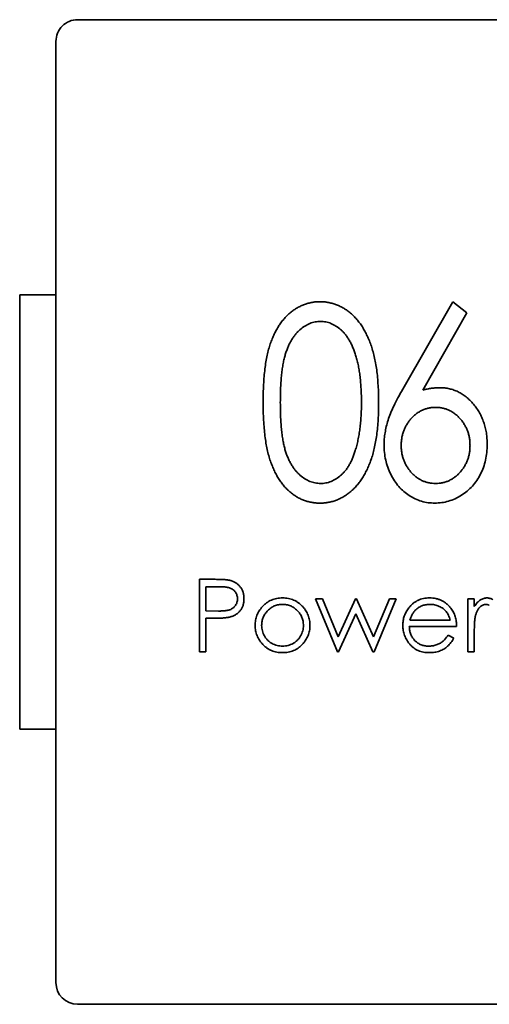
# Model space of a CAD drawing. Header units: millimetres. Extents: x 0 to 210, y 0 to 297.
# Tile 6 of 16: x 109 to 112, y 183 to 190. Entities that reach past the tile are written whole.
import ezdxf

# ---------------------------------------------------------------- set-up
doc = ezdxf.new("R2010")
doc.units = ezdxf.units.MM
doc.header["$LTSCALE"] = 0.75
doc.layers.add('Visible', color=7, linetype='Continuous', lineweight=35)

msp = doc.modelspace()

# ---------------------------------------------------------------- linework, layer by layer
at = {"layer": 'Visible'}
for p, q in [((115.7928, 190.1171), (109.2928, 190.1171)), ((109.1428, 189.9671), (109.1428, 183.4671)), ((109.1428, 188.2171), (108.8928, 188.2171)), ((108.8928, 188.2171), (108.8928, 185.2171)), ((111.537, 187.5654), (111.8825, 188.1691)), ((111.8825, 188.1691), (111.9803, 188.0925)), ((111.9803, 188.0925), (111.6753, 187.5593)), ((110.1334, 185.7522), (110.1334, 186.2522)), ((110.1334, 186.2522), (110.2314, 186.2522)), ((110.1783, 186.2009), (110.1783, 186.0342)), ((110.2697, 186.2009), (110.1783, 186.2009)), ((111.086, 185.7522), (110.9347, 186.1176)), ((110.9347, 186.1176), (110.9828, 186.1176)), ((110.9828, 186.1176), (111.0917, 185.8548)), ((111.0917, 185.8548), (111.211, 186.1176)), ((111.211, 186.1176), (111.2186, 186.1176)), ((111.2186, 186.1176), (111.3353, 185.8548)), ((111.3353, 185.8548), (111.4452, 186.1176)), ((111.4924, 186.1176), (111.3396, 185.7522)), ((111.4452, 186.1176), (111.4924, 186.1176)), ((111.9859, 185.7522), (111.9859, 186.1176)), ((111.9859, 186.1176), (112.0308, 186.1176)), ((112.0308, 186.1176), (112.0308, 186.0638)), ((110.1783, 186.0342), (110.2658, 186.0331)), ((110.1783, 185.983), (110.1783, 185.7522)), ((110.214, 185.983), (110.1783, 185.983)), ((111.2135, 186.015), (111.0943, 185.7522)), ((111.3303, 185.7522), (111.2135, 186.015)), ((111.909, 185.9253), (111.5821, 185.9253)), ((111.5868, 185.9701), (111.8641, 185.9701)), ((111.8499, 185.8676), (111.8898, 185.8466)), ((112.0308, 185.875), (112.0308, 185.7522)), ((110.1783, 185.7522), (110.1334, 185.7522)), ((111.0943, 185.7522), (111.086, 185.7522)), ((111.3396, 185.7522), (111.3303, 185.7522)), ((112.0308, 185.7522), (111.9859, 185.7522)), ((108.8928, 185.2171), (109.1428, 185.2171)), ((109.2928, 183.3171), (115.7928, 183.3171))]:
    msp.add_line(p, q, dxfattribs=at)
for centre, start, end in [((109.2928, 189.9671), 90.00001, 180.00001), ((109.2928, 183.4671), 180.00001, 270.00001)]:
    msp.add_arc(centre, 0.15, start, end, dxfattribs=at)
for points, knots in [([(110.5732, 187.4732), (110.5733, 187.4944), (110.5736, 187.5356), (110.5761, 187.5956), (110.5795, 187.6519), (110.5853, 187.7045), (110.592, 187.7533), (110.6004, 187.7984), (110.6104, 187.8399), (110.6222, 187.8778), (110.6352, 187.9128), (110.6498, 187.9454), (110.6655, 187.9757), (110.682, 188.0042), (110.7005, 188.0301), (110.7197, 188.0542), (110.7406, 188.0757), (110.7624, 188.0954), (110.7856, 188.1125), (110.8092, 188.1278), (110.8336, 188.1405), (110.8587, 188.1509), (110.8844, 188.1592), (110.9109, 188.165), (110.9379, 188.1686), (110.9562, 188.1689), (110.9654, 188.1691)], [0, 0, 0, 0, 0.071364, 0.138613, 0.202081, 0.261282, 0.316533, 0.367966, 0.415706, 0.459907, 0.501492, 0.541553, 0.579719, 0.616638, 0.652273, 0.686729, 0.720163, 0.753225, 0.785515, 0.816939, 0.847792, 0.878051, 0.908329, 0.938482, 0.969055, 1, 1, 1, 1]), ([(110.9654, 188.1691), (110.9748, 188.1689), (110.9933, 188.1686), (111.0208, 188.165), (111.0476, 188.1592), (111.0737, 188.1508), (111.0992, 188.1406), (111.124, 188.1277), (111.1482, 188.1126), (111.1714, 188.095), (111.1941, 188.0755), (111.2152, 188.0531), (111.2351, 188.0285), (111.2545, 188.0021), (111.2716, 187.9727), (111.2883, 187.9415), (111.3032, 187.9076), (111.3174, 187.8716), (111.3299, 187.8326), (111.3407, 187.7907), (111.3499, 187.7456), (111.3576, 187.6973), (111.3634, 187.6457), (111.3671, 187.591), (111.37, 187.5331), (111.3702, 187.4935), (111.3703, 187.4732)], [0, 0, 0, 0, 0.031341, 0.062014, 0.092556, 0.122925, 0.15354, 0.184461, 0.216187, 0.248687, 0.281985, 0.316258, 0.351328, 0.387736, 0.425637, 0.465021, 0.50615, 0.549276, 0.594593, 0.642822, 0.694103, 0.748555, 0.806241, 0.867561, 0.932039, 1, 1, 1, 1]), ([(110.9691, 188.0334), (110.9567, 188.0327), (110.9317, 188.0311), (110.8949, 188.02), (110.8597, 188.0013), (110.832, 187.9804), (110.8108, 187.9607), (110.7956, 187.9436), (110.7816, 187.9248), (110.7687, 187.9042), (110.7564, 187.8822), (110.7453, 187.8583), (110.7353, 187.8327), (110.7258, 187.8053), (110.718, 187.7751), (110.7107, 187.7421), (110.705, 187.7055), (110.7004, 187.6657), (110.6963, 187.6225), (110.6938, 187.5759), (110.6922, 187.526), (110.692, 187.4915), (110.6919, 187.4737)], [0, 0, 0, 0, 0.053927, 0.108261, 0.16535, 0.226139, 0.258137, 0.290986, 0.324945, 0.359927, 0.396298, 0.434365, 0.473938, 0.515633, 0.560074, 0.609089, 0.662271, 0.720557, 0.783296, 0.85048, 0.922956, 1, 1, 1, 1]), ([(111.2516, 187.4737), (111.2515, 187.4896), (111.2514, 187.5207), (111.2494, 187.5662), (111.2466, 187.6096), (111.2423, 187.6507), (111.2371, 187.6896), (111.2308, 187.7263), (111.2232, 187.7608), (111.214, 187.7931), (111.2044, 187.8233), (111.1934, 187.8513), (111.1818, 187.8772), (111.1694, 187.9012), (111.1559, 187.923), (111.1416, 187.9428), (111.1262, 187.9603), (111.105, 187.9804), (111.0772, 188.0012), (111.0424, 188.02), (111.006, 188.0311), (110.9814, 188.0327), (110.9691, 188.0334)], [0, 0, 0, 0, 0.06906, 0.135102, 0.197779, 0.25756, 0.314475, 0.368213, 0.419313, 0.467901, 0.513883, 0.557127, 0.59834, 0.637293, 0.67434, 0.709485, 0.743194, 0.775486, 0.836332, 0.893135, 0.946785, 1, 1, 1, 1]), ([(111.4076, 187.1812), (111.408, 187.1948), (111.4088, 187.2226), (111.4144, 187.2646), (111.4232, 187.3078), (111.4355, 187.3526), (111.4529, 187.4), (111.4758, 187.4513), (111.5038, 187.5072), (111.5256, 187.5454), (111.537, 187.5654)], [0, 0, 0, 0, 0.099572, 0.203081, 0.309866, 0.421127, 0.542697, 0.678911, 0.831428, 1, 1, 1, 1]), ([(111.6753, 187.5593), (111.6856, 187.5618), (111.7057, 187.5668), (111.7358, 187.5718), (111.7647, 187.5748), (111.7837, 187.5753), (111.793, 187.5755)], [0, 0, 0, 0, 0.267254, 0.522292, 0.766129, 1, 1, 1, 1]), ([(111.793, 187.5755), (111.8041, 187.5751), (111.8262, 187.5744), (111.8586, 187.569), (111.8897, 187.5602), (111.9195, 187.5476), (111.948, 187.5316), (111.9752, 187.5121), (112.0009, 187.4889), (112.0252, 187.4625), (112.0472, 187.4335), (112.067, 187.4029), (112.083, 187.3702), (112.0969, 187.3362), (112.1069, 187.3002), (112.1149, 187.2628), (112.1189, 187.2237), (112.1196, 187.1971), (112.12, 187.1835)], [0, 0, 0, 0, 0.058919, 0.116641, 0.172949, 0.229659, 0.286935, 0.345498, 0.406334, 0.469776, 0.534397, 0.598638, 0.662322, 0.726654, 0.792262, 0.859472, 0.92851, 1, 1, 1, 1]), ([(110.9654, 186.7784), (110.9562, 186.7785), (110.9379, 186.7789), (110.9109, 186.7824), (110.8845, 186.7883), (110.859, 186.7964), (110.8339, 186.8063), (110.8098, 186.8193), (110.7862, 186.8341), (110.7633, 186.851), (110.7416, 186.8705), (110.7208, 186.892), (110.7014, 186.916), (110.6833, 186.9422), (110.6661, 186.9704), (110.6505, 187.001), (110.6364, 187.0339), (110.6229, 187.0691), (110.6108, 187.1073), (110.601, 187.1491), (110.5922, 187.1943), (110.5856, 187.2432), (110.5799, 187.2956), (110.576, 187.3516), (110.5736, 187.4113), (110.5733, 187.4522), (110.5732, 187.4732)], [0, 0, 0, 0, 0.030984, 0.061595, 0.091787, 0.121729, 0.151913, 0.182542, 0.213846, 0.24576, 0.278443, 0.31192, 0.346418, 0.382343, 0.419205, 0.457684, 0.497947, 0.539969, 0.584598, 0.632687, 0.684533, 0.739855, 0.798834, 0.862105, 0.929141, 1, 1, 1, 1]), ([(110.6919, 187.4737), (110.692, 187.4561), (110.6922, 187.4218), (110.6938, 187.3719), (110.6964, 187.3255), (110.7001, 187.2823), (110.7047, 187.2425), (110.7109, 187.206), (110.7176, 187.1728), (110.7257, 187.1428), (110.7346, 187.1152), (110.7451, 187.0898), (110.7561, 187.0658), (110.7684, 187.0438), (110.7813, 187.0232), (110.7957, 187.0045), (110.8108, 186.9873), (110.832, 186.9673), (110.8598, 186.9462), (110.8952, 186.9278), (110.9318, 186.9163), (110.9567, 186.9148), (110.9691, 186.914)], [0, 0, 0, 0, 0.076677, 0.148786, 0.216368, 0.278704, 0.336622, 0.390256, 0.439202, 0.483653, 0.525235, 0.564959, 0.603034, 0.639414, 0.674403, 0.7086, 0.741455, 0.773724, 0.835063, 0.891987, 0.946443, 1, 1, 1, 1]), ([(111.3703, 187.4732), (111.3702, 187.453), (111.3699, 187.4136), (111.3675, 187.3559), (111.3633, 187.3015), (111.3575, 187.2502), (111.3502, 187.2022), (111.3411, 187.1573), (111.3308, 187.1154), (111.3181, 187.0768), (111.3044, 187.0408), (111.2892, 187.0073), (111.2727, 186.976), (111.2554, 186.9468), (111.2365, 186.9199), (111.2163, 186.8954), (111.1949, 186.8731), (111.1723, 186.8531), (111.1486, 186.8358), (111.1246, 186.8201), (111.0995, 186.8076), (111.074, 186.7968), (111.0477, 186.7885), (111.0208, 186.7828), (110.9933, 186.7788), (110.9748, 186.7785), (110.9654, 186.7784)], [0, 0, 0, 0, 0.067741, 0.131983, 0.193098, 0.250555, 0.30473, 0.35572, 0.403928, 0.449015, 0.491806, 0.532711, 0.572139, 0.610083, 0.646601, 0.681897, 0.716413, 0.749943, 0.782717, 0.814636, 0.845856, 0.876618, 0.907303, 0.937878, 0.968624, 1, 1, 1, 1]), ([(111.2092, 187.1411), (111.2127, 187.1529), (111.2198, 187.1769), (111.228, 187.2143), (111.2356, 187.2531), (111.2412, 187.2938), (111.2462, 187.3362), (111.2491, 187.3805), (111.2515, 187.4265), (111.2516, 187.4578), (111.2516, 187.4737)], [0, 0, 0, 0, 0.109694, 0.222796, 0.340649, 0.462385, 0.589189, 0.721051, 0.858231, 1, 1, 1, 1]), ([(111.7635, 187.4398), (111.7555, 187.4395), (111.7396, 187.4389), (111.7162, 187.4356), (111.6938, 187.4292), (111.6721, 187.4212), (111.6516, 187.4101), (111.6319, 187.3968), (111.6131, 187.3811), (111.5955, 187.3632), (111.5793, 187.3436), (111.5651, 187.3228), (111.553, 187.3009), (111.5435, 187.2779), (111.5357, 187.254), (111.5302, 187.2291), (111.5269, 187.2031), (111.5266, 187.1854), (111.5264, 187.1764)], [0, 0, 0, 0, 0.061278, 0.121088, 0.179645, 0.237959, 0.296613, 0.356661, 0.418731, 0.482916, 0.547396, 0.611737, 0.674627, 0.737312, 0.800889, 0.865649, 0.931366, 1, 1, 1, 1]), ([(112.0013, 187.1764), (112.0011, 187.1854), (112.0007, 187.2031), (111.9975, 187.2291), (111.9919, 187.254), (111.9842, 187.278), (111.9743, 187.3009), (111.9622, 187.3227), (111.9483, 187.3438), (111.9318, 187.3631), (111.9143, 187.3811), (111.8954, 187.3968), (111.8757, 187.4101), (111.8552, 187.4212), (111.8335, 187.4293), (111.811, 187.4356), (111.7875, 187.4389), (111.7716, 187.4395), (111.7635, 187.4398)], [0, 0, 0, 0, 0.068568, 0.134221, 0.198919, 0.262435, 0.325322, 0.388152, 0.452053, 0.516901, 0.581025, 0.643034, 0.703024, 0.761622, 0.819879, 0.879029, 0.938781, 1, 1, 1, 1]), ([(110.9691, 186.914), (110.9816, 186.9146), (111.0065, 186.9158), (111.0428, 186.9277), (111.0781, 186.9452), (111.1053, 186.9661), (111.1261, 186.9857), (111.1411, 187.0026), (111.155, 187.0213), (111.1677, 187.0419), (111.1797, 187.0641), (111.1908, 187.088), (111.2006, 187.114), (111.2063, 187.1319), (111.2092, 187.1411)], [0, 0, 0, 0, 0.105003, 0.210368, 0.319915, 0.436715, 0.49852, 0.561469, 0.627636, 0.695398, 0.765907, 0.840756, 0.918287, 1, 1, 1, 1]), ([(111.7582, 186.7784), (111.7426, 186.7789), (111.7117, 186.7801), (111.6662, 186.7903), (111.6226, 186.807), (111.5809, 186.8297), (111.5425, 186.8587), (111.508, 186.8931), (111.4782, 186.9331), (111.453, 186.9778), (111.4327, 187.0258), (111.4184, 187.0762), (111.4093, 187.1281), (111.4082, 187.1634), (111.4076, 187.1812)], [0, 0, 0, 0, 0.078697, 0.156311, 0.23411, 0.313968, 0.394893, 0.476278, 0.559433, 0.64614, 0.73471, 0.82197, 0.910198, 1, 1, 1, 1]), ([(111.5264, 187.1764), (111.5266, 187.1675), (111.5269, 187.15), (111.5302, 187.1242), (111.5357, 187.0994), (111.5436, 187.0756), (111.5529, 187.0527), (111.5652, 187.031), (111.5793, 187.0102), (111.5955, 186.9907), (111.613, 186.9727), (111.6319, 186.9571), (111.6516, 186.9436), (111.6725, 186.9331), (111.694, 186.9245), (111.7164, 186.9183), (111.7399, 186.9149), (111.7558, 186.9143), (111.7638, 186.914)], [0, 0, 0, 0, 0.068101, 0.133283, 0.198176, 0.261242, 0.324055, 0.386484, 0.450956, 0.515568, 0.579885, 0.642081, 0.702251, 0.76131, 0.819987, 0.878665, 0.938597, 1, 1, 1, 1]), ([(112.12, 187.1835), (112.1194, 187.165), (112.1184, 187.1287), (112.1093, 187.0757), (112.0951, 187.0253), (112.0747, 186.978), (112.0491, 186.9344), (112.0183, 186.8953), (111.9827, 186.8608), (111.9426, 186.8316), (111.8993, 186.808), (111.8538, 186.7908), (111.8065, 186.7804), (111.7744, 186.779), (111.7582, 186.7784)], [0, 0, 0, 0, 0.091669, 0.180022, 0.265696, 0.351044, 0.434501, 0.515904, 0.597059, 0.679497, 0.761226, 0.840788, 0.920081, 1, 1, 1, 1]), ([(111.7638, 186.914), (111.7719, 186.9143), (111.7878, 186.9149), (111.8112, 186.9183), (111.8336, 186.9245), (111.8551, 186.933), (111.8758, 186.9437), (111.8954, 186.9571), (111.9143, 186.9727), (111.9318, 186.9908), (111.9483, 187.0101), (111.9622, 187.0311), (111.9744, 187.0528), (111.9841, 187.0756), (111.9919, 187.0994), (111.9974, 187.1242), (112.0007, 187.15), (112.0011, 187.1675), (112.0013, 187.1764)], [0, 0, 0, 0, 0.06142, 0.12137, 0.180063, 0.238757, 0.297234, 0.357422, 0.419635, 0.48397, 0.549031, 0.613143, 0.67559, 0.738684, 0.801768, 0.866679, 0.93188, 1, 1, 1, 1]), ([(110.2314, 186.2522), (110.2382, 186.2522), (110.2511, 186.2522), (110.2696, 186.2517), (110.2865, 186.2512), (110.3016, 186.2504), (110.315, 186.2494), (110.3266, 186.2481), (110.3366, 186.2467), (110.3426, 186.2453), (110.3453, 186.2447)], [0, 0, 0, 0, 0.176956, 0.339055, 0.486318, 0.618781, 0.735619, 0.838742, 0.926457, 1, 1, 1, 1]), ([(110.3962, 186.1179), (110.396, 186.1219), (110.3957, 186.1299), (110.393, 186.1416), (110.3885, 186.1528), (110.3823, 186.1632), (110.3748, 186.1727), (110.366, 186.1809), (110.3561, 186.1875), (110.3468, 186.1917), (110.3386, 186.1943), (110.3314, 186.1962), (110.3234, 186.1976), (110.3144, 186.1988), (110.3045, 186.1998), (110.2937, 186.2005), (110.282, 186.2009), (110.2739, 186.2009), (110.2697, 186.2009)], [0, 0, 0, 0, 0.070044, 0.139238, 0.208197, 0.279173, 0.349987, 0.418354, 0.48761, 0.557411, 0.59533, 0.637964, 0.685913, 0.738185, 0.796103, 0.858517, 0.926658, 1, 1, 1, 1]), ([(110.3453, 186.2447), (110.3488, 186.2437), (110.3556, 186.2419), (110.3655, 186.2381), (110.3748, 186.2337), (110.3837, 186.2286), (110.3921, 186.2227), (110.4, 186.2162), (110.4075, 186.209), (110.4143, 186.2011), (110.4207, 186.1926), (110.4261, 186.1835), (110.4307, 186.1739), (110.4346, 186.1638), (110.4374, 186.1531), (110.4395, 186.1419), (110.4409, 186.1302), (110.441, 186.1222), (110.4411, 186.1181)], [0, 0, 0, 0, 0.062481, 0.12349, 0.183411, 0.243153, 0.302127, 0.36171, 0.421842, 0.482932, 0.544552, 0.605681, 0.66768, 0.729984, 0.794551, 0.860346, 0.928907, 1, 1, 1, 1]), ([(110.2658, 186.0331), (110.2701, 186.0331), (110.2783, 186.0331), (110.2902, 186.0337), (110.3013, 186.0344), (110.3115, 186.0353), (110.3207, 186.0367), (110.3291, 186.0381), (110.3366, 186.04), (110.3453, 186.0427), (110.355, 186.0473), (110.3656, 186.0539), (110.3746, 186.0623), (110.3824, 186.0718), (110.3885, 186.0824), (110.393, 186.0937), (110.3957, 186.1056), (110.396, 186.1138), (110.3962, 186.1179)], [0, 0, 0, 0, 0.072538, 0.140034, 0.202496, 0.260575, 0.313228, 0.361583, 0.404878, 0.444127, 0.5164, 0.586507, 0.655085, 0.724384, 0.793974, 0.861638, 0.930111, 1, 1, 1, 1]), ([(110.4411, 186.1181), (110.441, 186.114), (110.4409, 186.1059), (110.4395, 186.0942), (110.4376, 186.0829), (110.4346, 186.0722), (110.4308, 186.0621), (110.4263, 186.0525), (110.4209, 186.0435), (110.4147, 186.0351), (110.4077, 186.0272), (110.4001, 186.02), (110.3919, 186.0135), (110.383, 186.0076), (110.3734, 186.0025), (110.3633, 185.998), (110.3525, 185.9942), (110.3451, 185.9922), (110.3413, 185.9912)], [0, 0, 0, 0, 0.070119, 0.137192, 0.202016, 0.264631, 0.326117, 0.38601, 0.445812, 0.505298, 0.564633, 0.624283, 0.683902, 0.743953, 0.805388, 0.868388, 0.933084, 1, 1, 1, 1]), ([(110.5681, 186.0635), (110.5727, 186.0683), (110.5818, 186.0779), (110.5972, 186.0901), (110.6132, 186.1007), (110.6303, 186.1092), (110.6483, 186.1159), (110.6672, 186.1205), (110.6869, 186.1235), (110.7004, 186.1238), (110.7073, 186.124)], [0, 0, 0, 0, 0.128498, 0.252713, 0.374819, 0.496436, 0.617911, 0.741288, 0.8687, 1, 1, 1, 1]), ([(110.7073, 186.124), (110.7142, 186.1238), (110.7276, 186.1236), (110.7473, 186.1205), (110.7661, 186.1158), (110.784, 186.1094), (110.801, 186.1007), (110.8171, 186.0903), (110.8323, 186.0781), (110.8415, 186.0686), (110.8461, 186.0638)], [0, 0, 0, 0, 0.131751, 0.258332, 0.382134, 0.503804, 0.624693, 0.746871, 0.871514, 1, 1, 1, 1]), ([(111.5793, 186.0559), (111.5838, 186.0613), (111.5927, 186.0719), (111.6078, 186.0859), (111.6241, 186.0977), (111.6415, 186.1074), (111.6601, 186.1147), (111.6798, 186.1202), (111.7006, 186.1233), (111.7148, 186.1238), (111.7221, 186.124)], [0, 0, 0, 0, 0.128835, 0.253589, 0.374643, 0.49534, 0.616325, 0.739759, 0.866842, 1, 1, 1, 1]), ([(111.7221, 186.124), (111.7296, 186.1238), (111.7443, 186.1234), (111.7657, 186.1199), (111.786, 186.1143), (111.8051, 186.1064), (111.8231, 186.0963), (111.8398, 186.0837), (111.8555, 186.0691), (111.8646, 186.0578), (111.8693, 186.0521)], [0, 0, 0, 0, 0.13204, 0.259033, 0.38188, 0.502258, 0.622752, 0.744743, 0.870109, 1, 1, 1, 1]), ([(112.0308, 186.0638), (112.0341, 186.0688), (112.0405, 186.0784), (112.051, 186.091), (112.0618, 186.1015), (112.0729, 186.1099), (112.0844, 186.1162), (112.096, 186.1207), (112.1079, 186.1234), (112.1159, 186.1238), (112.12, 186.124)], [0, 0, 0, 0, 0.160059, 0.306112, 0.438367, 0.560541, 0.675317, 0.786114, 0.892842, 1, 1, 1, 1]), ([(112.12, 186.124), (112.1231, 186.1238), (112.1295, 186.1235), (112.1392, 186.121), (112.1492, 186.1171), (112.1557, 186.1134), (112.159, 186.1115)], [0, 0, 0, 0, 0.225278, 0.463523, 0.720324, 1, 1, 1, 1]), ([(110.518, 185.9339), (110.5182, 185.94), (110.5185, 185.9521), (110.5208, 185.97), (110.5247, 185.9872), (110.5302, 186.0038), (110.5373, 186.0197), (110.5459, 186.0351), (110.5562, 186.0498), (110.5641, 186.0589), (110.5681, 186.0635)], [0, 0, 0, 0, 0.128919, 0.255238, 0.378679, 0.501088, 0.622714, 0.746241, 0.871589, 1, 1, 1, 1]), ([(110.7071, 186.0791), (110.7023, 186.079), (110.6927, 186.0787), (110.6786, 186.0766), (110.665, 186.0734), (110.652, 186.0687), (110.6394, 186.0627), (110.6275, 186.0553), (110.616, 186.0466), (110.6052, 186.0367), (110.5953, 186.0259), (110.5867, 186.0143), (110.5793, 186.0023), (110.5732, 185.9896), (110.5687, 185.9764), (110.5653, 185.9626), (110.5633, 185.9483), (110.563, 185.9385), (110.5629, 185.9336)], [0, 0, 0, 0, 0.063846, 0.126044, 0.187165, 0.247399, 0.30838, 0.36978, 0.432584, 0.497641, 0.562401, 0.625557, 0.687332, 0.748313, 0.809791, 0.871768, 0.934836, 1, 1, 1, 1]), ([(110.8513, 185.9336), (110.8512, 185.9385), (110.8509, 185.9483), (110.8489, 185.9626), (110.8455, 185.9764), (110.841, 185.9896), (110.8349, 186.0023), (110.8274, 186.0143), (110.8188, 186.0259), (110.8088, 186.0367), (110.798, 186.0466), (110.7865, 186.0553), (110.7746, 186.0627), (110.7621, 186.0688), (110.749, 186.0733), (110.7355, 186.0767), (110.7215, 186.0787), (110.7119, 186.079), (110.7071, 186.0791)], [0, 0, 0, 0, 0.065185, 0.128274, 0.19027, 0.251768, 0.312769, 0.374793, 0.43797, 0.503047, 0.568125, 0.63095, 0.692369, 0.752973, 0.813641, 0.874355, 0.936573, 1, 1, 1, 1]), ([(110.8461, 186.0638), (110.8501, 186.0592), (110.858, 186.0501), (110.8682, 186.0353), (110.8769, 186.02), (110.8839, 186.004), (110.8895, 185.9873), (110.8934, 185.9701), (110.8957, 185.9522), (110.896, 185.94), (110.8962, 185.9339)], [0, 0, 0, 0, 0.128157, 0.253834, 0.376506, 0.498534, 0.621368, 0.744565, 0.870634, 1, 1, 1, 1]), ([(111.5372, 185.9339), (111.5374, 185.9395), (111.5377, 185.9506), (111.5396, 185.9671), (111.5429, 185.9831), (111.5475, 185.9987), (111.5535, 186.0137), (111.5607, 186.0283), (111.5693, 186.0425), (111.576, 186.0514), (111.5793, 186.0559)], [0, 0, 0, 0, 0.128045, 0.253768, 0.377428, 0.500551, 0.623296, 0.746578, 0.872348, 1, 1, 1, 1]), ([(111.7244, 186.0791), (111.7199, 186.079), (111.7111, 186.0789), (111.6981, 186.0772), (111.6855, 186.0745), (111.6734, 186.0708), (111.6619, 186.0659), (111.6507, 186.0601), (111.6402, 186.053), (111.6336, 186.0476), (111.6303, 186.0449)], [0, 0, 0, 0, 0.131092, 0.259141, 0.384162, 0.505992, 0.629098, 0.750669, 0.874039, 1, 1, 1, 1]), ([(111.8641, 185.9701), (111.8625, 185.9761), (111.8593, 185.9876), (111.8527, 186.0034), (111.8453, 186.0175), (111.8365, 186.0297), (111.8265, 186.0406), (111.815, 186.0501), (111.8021, 186.0586), (111.7878, 186.0657), (111.7727, 186.0718), (111.7569, 186.0759), (111.7408, 186.0787), (111.7299, 186.079), (111.7244, 186.0791)], [0, 0, 0, 0, 0.09624, 0.185231, 0.267501, 0.3444, 0.419595, 0.496891, 0.576638, 0.660268, 0.745387, 0.83004, 0.914474, 1, 1, 1, 1]), ([(111.8693, 186.0521), (111.8724, 186.0478), (111.8787, 186.0392), (111.8866, 186.0251), (111.8935, 186.0105), (111.8989, 185.9949), (111.9034, 185.9786), (111.9066, 185.9616), (111.9085, 185.9437), (111.9088, 185.9315), (111.909, 185.9253)], [0, 0, 0, 0, 0.118522, 0.236255, 0.356174, 0.47725, 0.60154, 0.729618, 0.862158, 1, 1, 1, 1]), ([(112.1114, 186.0791), (112.1078, 186.0789), (112.1005, 186.0784), (112.0897, 186.0745), (112.0793, 186.0683), (112.0709, 186.0614), (112.0645, 186.0548), (112.0599, 186.049), (112.0557, 186.0425), (112.0517, 186.0354), (112.048, 186.0275), (112.0446, 186.0191), (112.0415, 186.01), (112.0397, 186.0036), (112.0388, 186.0004)], [0, 0, 0, 0, 0.093807, 0.191338, 0.295191, 0.410312, 0.47193, 0.536425, 0.603119, 0.674118, 0.749332, 0.828283, 0.91204, 1, 1, 1, 1]), ([(112.1344, 186.0726), (112.1322, 186.0736), (112.1281, 186.0754), (112.1221, 186.0776), (112.1166, 186.0788), (112.1131, 186.079), (112.1114, 186.0791)], [0, 0, 0, 0, 0.295139, 0.56023, 0.794983, 1, 1, 1, 1]), ([(110.3413, 185.9912), (110.3382, 185.9905), (110.3313, 185.9891), (110.32, 185.9874), (110.3068, 185.986), (110.2918, 185.985), (110.275, 185.9841), (110.2563, 185.9834), (110.2358, 185.983), (110.2215, 185.983), (110.214, 185.983)], [0, 0, 0, 0, 0.075173, 0.164746, 0.268017, 0.385912, 0.517789, 0.663691, 0.824413, 1, 1, 1, 1]), ([(111.6303, 186.0449), (111.6279, 186.0427), (111.6231, 186.0383), (111.6166, 186.0308), (111.6104, 186.0227), (111.6048, 186.0137), (111.5997, 186.0039), (111.5948, 185.9934), (111.5905, 185.9821), (111.5881, 185.9742), (111.5868, 185.9701)], [0, 0, 0, 0, 0.109984, 0.22258, 0.3385, 0.458709, 0.585535, 0.717518, 0.854667, 1, 1, 1, 1]), ([(112.0388, 186.0004), (112.0382, 185.9975), (112.0367, 185.9911), (112.0352, 185.9803), (112.0338, 185.9676), (112.0327, 185.9529), (112.0318, 185.9362), (112.0313, 185.9176), (112.0308, 185.897), (112.0308, 185.8825), (112.0308, 185.875)], [0, 0, 0, 0, 0.070855, 0.156938, 0.2586, 0.375891, 0.508166, 0.656238, 0.820177, 1, 1, 1, 1]), ([(110.7073, 185.7458), (110.7005, 185.746), (110.6871, 185.7463), (110.6676, 185.7489), (110.649, 185.7533), (110.6314, 185.7596), (110.6147, 185.7675), (110.599, 185.7773), (110.5843, 185.7888), (110.5707, 185.802), (110.5584, 185.8163), (110.5476, 185.8313), (110.5384, 185.8469), (110.5309, 185.8632), (110.5251, 185.88), (110.521, 185.8975), (110.5184, 185.9155), (110.5181, 185.9277), (110.518, 185.9339)], [0, 0, 0, 0, 0.068742, 0.134635, 0.198324, 0.260825, 0.322714, 0.384555, 0.446913, 0.510958, 0.574931, 0.636685, 0.697483, 0.757134, 0.816966, 0.876818, 0.937663, 1, 1, 1, 1]), ([(110.5629, 185.9336), (110.5631, 185.9272), (110.5636, 185.9145), (110.5673, 185.8958), (110.5735, 185.8779), (110.5818, 185.8608), (110.5923, 185.845), (110.6047, 185.8309), (110.6188, 185.8187), (110.6344, 185.8086), (110.6513, 185.8006), (110.6692, 185.7949), (110.6879, 185.7912), (110.7006, 185.7908), (110.7071, 185.7907)], [0, 0, 0, 0, 0.084733, 0.168179, 0.251488, 0.335841, 0.419834, 0.502345, 0.583649, 0.665931, 0.748717, 0.831047, 0.91441, 1, 1, 1, 1]), ([(110.7071, 185.7907), (110.7136, 185.7908), (110.7263, 185.7912), (110.745, 185.7949), (110.7628, 185.8006), (110.7797, 185.8086), (110.7953, 185.8188), (110.8095, 185.8308), (110.8218, 185.845), (110.8323, 185.8608), (110.8408, 185.8778), (110.8469, 185.8958), (110.8506, 185.9145), (110.8511, 185.9272), (110.8513, 185.9336)], [0, 0, 0, 0, 0.085606, 0.168983, 0.250908, 0.333708, 0.416005, 0.49766, 0.579893, 0.663902, 0.748466, 0.831791, 0.915252, 1, 1, 1, 1]), ([(110.8962, 185.9339), (110.8961, 185.9277), (110.8958, 185.9155), (110.8932, 185.8975), (110.8891, 185.88), (110.8833, 185.8632), (110.8758, 185.8469), (110.8666, 185.8313), (110.8558, 185.8163), (110.8435, 185.802), (110.8299, 185.7888), (110.8152, 185.7773), (110.7996, 185.7675), (110.783, 185.7596), (110.7654, 185.7533), (110.7468, 185.749), (110.7274, 185.7463), (110.7141, 185.746), (110.7073, 185.7458)], [0, 0, 0, 0, 0.062416, 0.123337, 0.183265, 0.243172, 0.302898, 0.363774, 0.425605, 0.489659, 0.553785, 0.616222, 0.677854, 0.739517, 0.802097, 0.865866, 0.931508, 1, 1, 1, 1]), ([(111.721, 185.7458), (111.714, 185.7459), (111.7003, 185.7463), (111.6804, 185.749), (111.6616, 185.7535), (111.644, 185.7598), (111.6276, 185.768), (111.6124, 185.778), (111.5983, 185.7897), (111.5857, 185.8033), (111.5744, 185.8178), (111.5644, 185.833), (111.556, 185.8487), (111.5492, 185.8649), (111.5438, 185.8814), (111.5399, 185.8985), (111.5377, 185.916), (111.5374, 185.9279), (111.5372, 185.9339)], [0, 0, 0, 0, 0.071579, 0.139629, 0.204797, 0.268135, 0.329814, 0.391301, 0.453434, 0.516552, 0.579631, 0.641119, 0.701294, 0.76081, 0.819932, 0.87892, 0.938983, 1, 1, 1, 1]), ([(111.5821, 185.9253), (111.5823, 185.9205), (111.5828, 185.911), (111.5848, 185.8971), (111.5879, 185.8839), (111.5924, 185.8715), (111.5978, 185.8597), (111.6044, 185.8485), (111.6124, 185.8381), (111.6212, 185.8283), (111.631, 185.8195), (111.6413, 185.8117), (111.6523, 185.8052), (111.6639, 185.7999), (111.676, 185.7957), (111.6886, 185.7929), (111.7018, 185.791), (111.7108, 185.7908), (111.7154, 185.7907)], [0, 0, 0, 0, 0.068385, 0.134476, 0.198391, 0.260753, 0.321829, 0.383037, 0.444653, 0.507398, 0.569825, 0.630778, 0.690929, 0.750945, 0.811049, 0.872331, 0.935004, 1, 1, 1, 1]), ([(111.7154, 185.7907), (111.7199, 185.7907), (111.7288, 185.7909), (111.742, 185.7926), (111.755, 185.7953), (111.7678, 185.799), (111.78, 185.8035), (111.7913, 185.809), (111.8017, 185.815), (111.8115, 185.8219), (111.8209, 185.8303), (111.8303, 185.8408), (111.8403, 185.8533), (111.8466, 185.8626), (111.8499, 185.8676)], [0, 0, 0, 0, 0.082592, 0.163879, 0.245659, 0.327726, 0.40861, 0.485749, 0.559169, 0.630268, 0.705306, 0.792065, 0.889796, 1, 1, 1, 1]), ([(111.8898, 185.8466), (111.8866, 185.841), (111.8804, 185.83), (111.8698, 185.815), (111.8587, 185.8014), (111.8465, 185.7898), (111.8337, 185.7796), (111.8202, 185.7707), (111.8058, 185.7631), (111.7907, 185.7567), (111.7747, 185.7518), (111.7577, 185.7483), (111.7397, 185.7462), (111.7273, 185.7459), (111.721, 185.7458)], [0, 0, 0, 0, 0.09337, 0.181661, 0.265874, 0.346355, 0.4246, 0.501903, 0.579992, 0.658443, 0.738672, 0.821894, 0.908801, 1, 1, 1, 1])]:
    msp.add_open_spline(points, degree=3, knots=knots, dxfattribs=at)

doc.saveas('drawing.dxf')
